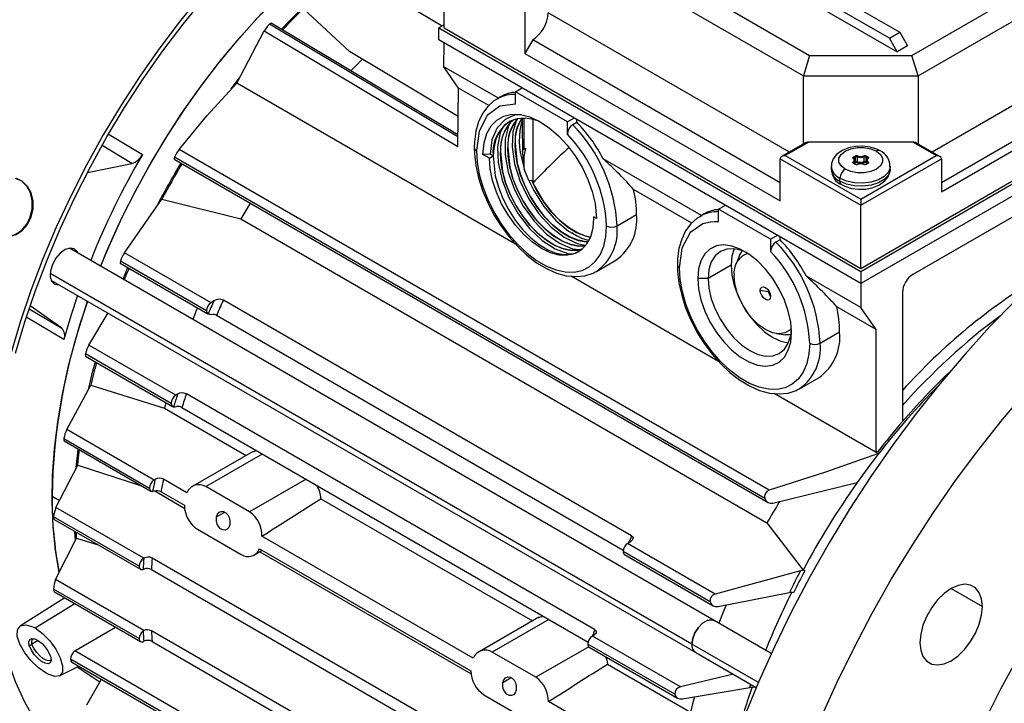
# Model space of a CAD drawing. Header units: inches. Extents: x 0 to 33, y 0 to 25.5.
# Tile 9 of 11: x 22.1 to 27.3, y 18.4 to 22.1. Entities that reach past the tile are written whole.
import ezdxf

# ---------------------------------------------------------------- set-up
doc = ezdxf.new("R2010")
doc.units = ezdxf.units.IN
doc.header["$LTSCALE"] = 3
doc.header["$MEASUREMENT"] = 0

msp = doc.modelspace()

# ---------------------------------------------------------------- linework, layer by layer
for p, q in [((24.8948, 23.1188), (26.7878, 22.026)), ((26.7322, 21.9939), (24.8391, 23.0867)), ((24.9875, 22.9528), (26.7739, 21.9215)), ((24.9875, 22.6636), (26.3054, 21.9027)), ((24.9087, 22.5804), (26.2728, 21.793)), ((26.8527, 21.9027), (28.0036, 22.5671)), ((26.8853, 21.793), (28.0823, 22.484)), ((23.7559, 22.4106), (24.3421, 22.0604)), ((24.3519, 22.05), (24.3519, 22.3875)), ((23.8467, 21.9238), (23.5994, 22.1522)), ((24.7834, 22.1384), (24.7834, 21.9134)), ((26.1974, 21.3864), (24.9087, 22.1304)), ((24.4254, 21.4668), (23.4177, 22.0689)), ((24.4256, 21.4777), (23.4267, 22.0745)), ((24.3519, 22.0661), (24.3241, 22.05)), ((23.2441, 21.7543), (23.3901, 22.0334)), ((23.3901, 22.0334), (24.4246, 21.4154)), ((24.3241, 21.9857), (24.3241, 22.05)), ((24.3241, 22.05), (26.5791, 20.7482)), ((24.3519, 22.05), (26.5791, 20.7643)), ((26.7322, 21.9939), (26.7878, 22.026)), ((26.7878, 22.026), (26.8296, 21.9537)), ((28.0823, 22.034), (26.9607, 21.3864)), ((26.5791, 20.6839), (24.3241, 21.9857)), ((24.3498, 21.8423), (24.3517, 21.9698)), ((24.8252, 21.9857), (24.7834, 21.9134)), ((26.1475, 21.2223), (24.8252, 21.9857)), ((26.5791, 20.7482), (28.667, 21.9536)), ((26.5791, 20.7643), (28.6391, 21.9536)), ((26.7739, 21.9215), (26.7322, 21.9939)), ((26.8296, 21.9537), (26.7739, 21.9215)), ((24.4271, 21.577), (23.8467, 21.9238)), ((24.7834, 21.9134), (26.1475, 21.1259)), ((26.3054, 21.9027), (26.2728, 21.793)), ((26.3054, 21.9027), (26.8527, 21.9027)), ((26.8853, 21.793), (26.8527, 21.9027)), ((23.9146, 21.8832), (23.8524, 21.8201)), ((28.667, 21.8893), (26.5791, 20.6839)), ((28.1659, 21.8893), (27.0106, 21.2223)), ((27.0106, 21.1741), (28.2076, 21.8652)), ((24.6417, 21.6738), (24.3498, 21.8423)), ((24.4294, 21.7269), (24.3498, 21.8423)), ((26.2728, 21.793), (26.8853, 21.793)), ((26.2728, 21.4299), (26.2728, 21.793)), ((26.8853, 21.793), (26.8853, 21.4299)), ((23.2133, 21.7247), (23.2568, 21.7808)), ((24.7331, 20.8947), (23.2441, 21.7543)), ((24.4246, 21.4154), (24.4294, 21.7269)), ((24.5901, 21.6341), (24.4294, 21.7269)), ((24.7333, 21.7077), (24.7695, 21.7285)), ((25.0117, 21.5469), (24.7333, 21.7077)), ((24.7333, 21.642), (24.7333, 21.7077)), ((24.6569, 21.6825), (24.6346, 21.6697)), ((24.6346, 21.6697), (24.6416, 21.6735)), ((28.3607, 21.6), (26.8574, 20.7321)), ((24.7699, 21.5698), (24.7691, 21.558)), ((24.7785, 21.5673), (24.7785, 21.401)), ((24.8272, 21.2189), (24.8272, 21.5613)), ((25.0479, 21.5678), (25.0117, 21.5469)), ((25.0117, 21.4813), (25.0117, 21.5469)), ((25.0618, 21.545), (25.0396, 21.5322)), ((25.0618, 21.545), (25.0618, 21.5598)), ((28.3045, 21.5668), (26.8494, 20.7268)), ((22.5609, 21.4809), (22.7388, 21.3733)), ((24.7317, 21.4334), (24.7314, 21.4333)), ((26.281, 21.4346), (26.1557, 21.3623)), ((26.3007, 21.4393), (26.1754, 21.367)), ((26.8574, 21.4393), (26.3007, 21.4393)), ((26.9827, 21.367), (26.8574, 21.4393)), ((27.0024, 21.3623), (26.8771, 21.4346)), ((22.6823, 21.3253), (22.5234, 21.4216)), ((26.0897, 19.5796), (22.9352, 21.4007)), ((24.5975, 21.3746), (24.5593, 21.3741)), ((24.5941, 21.354), (24.5593, 21.3741)), ((24.6136, 21.3653), (24.5975, 21.3746)), ((24.6532, 21.3881), (24.6529, 21.3879)), ((24.6924, 21.4108), (24.6921, 21.4106)), ((24.7868, 21.4066), (24.7785, 21.3622)), ((22.445, 21.2773), (22.6823, 21.3253)), ((22.9078, 21.3477), (26.0834, 19.5144)), ((26.0666, 19.5361), (22.91, 21.3584)), ((24.5941, 21.354), (24.6136, 21.3653)), ((24.6139, 21.3654), (24.6136, 21.3653)), ((24.7746, 21.3428), (24.772, 21.3551)), ((24.7721, 21.348), (24.7746, 21.3428)), ((24.7727, 21.3273), (24.7803, 21.2945)), ((24.7746, 21.3428), (24.7785, 21.3622)), ((24.7785, 21.3622), (24.7785, 21.3022)), ((25.7274, 21.047), (25.2028, 21.3499)), ((26.1475, 21.3509), (26.5791, 21.1018)), ((26.1475, 21.1259), (26.1475, 21.3509)), ((26.1754, 21.367), (26.5791, 21.134)), ((26.5409, 21.3611), (26.5476, 21.3649)), ((26.5476, 21.3209), (26.5409, 21.3248)), ((26.5428, 21.3289), (26.5428, 21.3251)), ((26.5495, 21.3211), (26.5429, 21.3249)), ((26.5437, 21.3563), (26.5504, 21.3601)), ((26.5437, 21.3497), (26.5437, 21.3563)), ((26.5485, 21.3217), (26.5485, 21.3397)), ((26.5504, 21.3344), (26.5485, 21.3333)), ((26.5531, 21.3296), (26.5485, 21.3269)), ((26.5504, 21.3344), (26.5504, 21.3601)), ((26.5603, 21.3607), (26.5603, 21.3349)), ((26.5791, 21.134), (26.9827, 21.367)), ((26.5791, 21.1018), (27.0106, 21.3509)), ((26.5978, 21.3349), (26.5978, 21.3607)), ((26.6096, 21.3269), (26.605, 21.3296)), ((26.6077, 21.3601), (26.6144, 21.3563)), ((26.6077, 21.3344), (26.6077, 21.3601)), ((26.6096, 21.3333), (26.6077, 21.3344)), ((26.6152, 21.3249), (26.6086, 21.3211)), ((26.6096, 21.3397), (26.6096, 21.3217)), ((26.6105, 21.3649), (26.6172, 21.3611)), ((26.6172, 21.3248), (26.6105, 21.3209)), ((26.6144, 21.3563), (26.6144, 21.3497)), ((26.6153, 21.325), (26.6153, 21.3289)), ((27.0106, 21.3509), (27.0106, 21.1741)), ((24.8054, 21.2337), (24.7803, 21.2945)), ((26.4216, 21.3108), (26.4216, 21.2947)), ((26.7365, 21.2947), (26.7365, 21.3108)), ((24.8054, 21.2337), (24.8185, 21.237)), ((24.8185, 21.237), (24.8257, 21.221)), ((26.4677, 21.2304), (26.4677, 21.2465)), ((25.6758, 21.0073), (25.3646, 21.187)), ((22.6427, 20.8485), (22.8429, 21.1348)), ((22.8429, 21.1348), (23.2658, 21.0297)), ((26.5791, 21.134), (26.5791, 21.1018)), ((25.7426, 21.0558), (25.7204, 21.0429)), ((25.819, 21.0809), (25.8552, 21.1018)), ((26.0974, 20.9202), (25.819, 21.0809)), ((25.819, 21.0152), (25.819, 21.0809)), ((26.5791, 20.7643), (26.5791, 21.1018)), ((23.2658, 21.0297), (26.0778, 19.4064)), ((25.1508, 21.0402), (25.1509, 21.0326)), ((25.167, 21.0313), (25.1508, 21.0402)), ((25.2762, 20.9924), (25.3806, 21.0527)), ((25.7204, 21.0429), (25.7273, 21.0467)), ((26.1336, 20.9411), (26.0974, 20.9202)), ((26.0974, 20.9202), (26.0974, 20.8545)), ((26.1475, 20.9182), (26.1253, 20.9054)), ((26.1475, 20.9182), (26.1475, 20.933)), ((25.7954, 18.8833), (22.3485, 20.8732)), ((23.1056, 20.5813), (22.6427, 20.8485)), ((22.6203, 20.7926), (23.0887, 20.5222)), ((23.0814, 20.5384), (22.6215, 20.8039)), ((25.1661, 20.7491), (25.2705, 20.8093)), ((25.9315, 20.8336), (25.9136, 20.7897)), ((22.6354, 20.7076), (22.6608, 20.7693)), ((25.1604, 20.7459), (25.1661, 20.7491)), ((25.8859, 20.7819), (25.7634, 20.7112)), ((26.5791, 20.7482), (26.5791, 20.6839)), ((25.6766, 18.7574), (22.2456, 20.7381)), ((22.2501, 20.7027), (25.697, 18.7129)), ((25.8188, 20.268), (25.0302, 20.7232)), ((25.7634, 20.7112), (25.7077, 20.7112)), ((26.5791, 20.5553), (26.2885, 20.7231)), ((26.0857, 20.6401), (26.0418, 20.6469)), ((26.0974, 20.6148), (26.0857, 20.6401)), ((26.5791, 20.6839), (26.5791, 20.5553)), ((26.8018, 20.6357), (26.8018, 19.9462)), ((26.8023, 20.6453), (26.8023, 20.1131)), ((23.1211, 20.5909), (23.1056, 20.5813)), ((25.3541, 19.3355), (23.1716, 20.5955)), ((22.1331, 20.5487), (22.3088, 20.4454)), ((22.3088, 20.4454), (22.1388, 20.5654)), ((26.6612, 20.4385), (26.4504, 20.5602)), ((26.6612, 20.4385), (26.5791, 20.5553)), ((22.3195, 20.3858), (22.1212, 20.5026)), ((22.4522, 20.3552), (22.5552, 20.5266)), ((23.1349, 20.5144), (25.3091, 19.2593)), ((26.3619, 20.3657), (26.4663, 20.4259)), ((26.6612, 19.7817), (26.6612, 20.4385)), ((26.1292, 20.4162), (26.1762, 20.4098)), ((22.9172, 20.0868), (22.4522, 20.3552)), ((22.4342, 20.2967), (22.9003, 20.0277)), ((22.893, 20.0439), (22.4343, 20.3087)), ((26.2518, 20.1223), (26.3562, 20.1826)), ((22.3343, 19.9039), (22.463, 20.1408)), ((22.463, 20.1408), (22.8567, 20.0177)), ((26.2461, 20.1192), (26.2518, 20.1223)), ((22.9265, 20.0925), (22.9172, 20.0868)), ((25.1563, 18.8351), (22.9737, 20.0951)), ((26.6612, 19.7817), (26.1159, 20.0965)), ((22.8643, 20.0484), (22.8567, 20.0177)), ((22.8567, 20.0177), (23.2933, 19.7657)), ((22.9504, 20.0219), (25.1215, 18.7686)), ((22.8014, 19.6342), (22.3343, 19.9039)), ((22.3193, 19.8557), (22.7772, 19.5913)), ((22.3205, 19.843), (22.7846, 19.5751)), ((23.3265, 19.7848), (23.0081, 19.601)), ((23.0779, 19.5994), (23.3801, 19.7738)), ((23.3265, 19.7847), (23.3492, 19.7917)), ((26.6612, 19.7817), (26.6716, 19.7881)), ((26.6716, 19.7881), (26.6767, 19.7779)), ((26.6747, 19.7755), (26.6734, 19.7767)), ((26.6741, 19.7763), (26.6734, 19.7767)), ((26.6767, 19.7779), (26.6741, 19.7763)), ((26.6741, 19.7763), (26.6747, 19.7755)), ((26.6767, 19.7779), (26.6747, 19.7755)), ((22.2768, 19.4874), (22.3931, 19.7142)), ((22.3931, 19.7142), (22.7344, 19.604)), ((22.8059, 19.637), (22.8014, 19.6342)), ((22.9765, 19.5663), (22.8515, 19.6385)), ((23.614, 19.6388), (23.3118, 19.4644)), ((23.3118, 19.4644), (23.0779, 19.5994)), ((26.1093, 19.5105), (26.5603, 19.6213)), ((22.2557, 19.5473), (22.2957, 19.5242)), ((22.8046, 19.5758), (22.9661, 19.4826)), ((22.8383, 19.5713), (22.9632, 19.4992)), ((23.6934, 19.5347), (24.8245, 18.8818)), ((22.746, 19.2165), (22.2768, 19.4874)), ((22.7218, 19.1736), (22.2642, 19.4377)), ((22.2669, 19.4242), (22.7292, 19.1573)), ((23.1349, 19.437), (23.1789, 19.4628)), ((23.0332, 19.371), (23.267, 19.236)), ((26.0778, 19.4064), (26.2711, 19.1534)), ((22.2746, 19.1028), (22.3869, 19.3245)), ((22.3812, 19.3138), (22.3784, 19.3598)), ((22.3869, 19.3245), (22.5072, 19.2855)), ((24.5077, 18.6824), (23.3779, 19.3346)), ((23.3649, 19.2674), (24.4944, 18.6153)), ((25.3327, 19.2956), (25.3482, 19.3052)), ((25.8015, 19.025), (25.3327, 19.2956)), ((22.7463, 19.2166), (22.746, 19.2165)), ((24.9736, 17.9577), (22.791, 19.2176)), ((23.3347, 19.2332), (23.3794, 19.259)), ((23.3664, 19.2515), (24.4972, 18.5987)), ((25.7743, 18.9838), (25.3085, 19.2527)), ((25.3158, 19.2365), (25.7902, 18.9627)), ((22.7464, 19.1584), (22.7422, 19.1569)), ((22.7868, 19.1557), (24.9527, 17.9053)), ((26.257, 19.1494), (25.8015, 19.025)), ((26.2711, 19.1534), (26.2795, 19.1486)), ((22.7464, 18.8305), (22.2746, 19.1028)), ((22.3233, 19.0059), (22.0867, 18.8554)), ((22.7218, 18.7878), (22.2642, 19.052)), ((22.2684, 19.0376), (22.7292, 18.7716)), ((25.8167, 18.9584), (26.1975, 19.0334)), ((27.0624, 19.0548), (27.2295, 18.9583)), ((22.1653, 18.844), (22.3772, 18.9748)), ((24.8576, 18.9009), (24.5392, 18.7171)), ((24.8577, 18.9008), (24.8803, 18.9078)), ((22.3774, 18.7217), (22.5949, 18.8491)), ((24.9113, 18.8899), (24.609, 18.7155)), ((26.1006, 18.7072), (25.7954, 18.8833)), ((22.7422, 18.828), (22.7464, 18.8305)), ((24.9693, 17.5693), (22.7868, 18.8292)), ((25.1443, 18.8011), (25.1536, 18.8069)), ((25.6152, 18.5293), (25.1443, 18.8011)), ((22.1339, 18.7508), (22.1491, 18.7551)), ((22.1819, 18.7765), (22.1484, 18.7572)), ((22.1491, 18.7551), (22.1484, 18.7572)), ((22.746, 18.7728), (22.7463, 18.773)), ((22.791, 18.7722), (24.9544, 17.5233)), ((25.1253, 18.7435), (24.8429, 18.5805)), ((25.5847, 18.49), (25.1201, 18.7582)), ((25.1274, 18.742), (25.5994, 18.4695)), ((26.0316, 18.5525), (25.6766, 18.7574)), ((25.5081, 16.9144), (22.3774, 18.7217)), ((24.8429, 18.5805), (24.609, 18.7155)), ((25.697, 18.7129), (26.0203, 18.5262)), ((22.2963, 18.5875), (22.3983, 18.6408)), ((25.4682, 16.8805), (22.3549, 18.6778)), ((22.3612, 18.6622), (25.4772, 16.8634)), ((22.3907, 18.6367), (22.5113, 18.5563)), ((25.2245, 18.6508), (25.6686, 18.3944)), ((25.8986, 18.5965), (25.6152, 18.5293)), ((22.4413, 18.4326), (22.5195, 18.5708)), ((24.666, 18.5531), (24.71, 18.5789)), ((26.0093, 18.5326), (26.0062, 18.5236)), ((24.5643, 18.4871), (24.7982, 18.3521)), ((25.626, 18.4651), (25.9858, 18.5264)), ((25.034, 18.3785), (24.909, 18.4507))]:
    msp.add_line(p, q)
at = {"flags": 128}
for points in [[(22.5152, 20.7753), (22.5606, 20.8842), (22.6296, 21.0352), (22.7047, 21.1842), (22.7857, 21.3308), (22.8721, 21.4741), (22.9636, 21.6137), (23.0599, 21.7489), (23.1604, 21.8792), (23.2649, 22.0039), (23.3727, 22.1226), (23.4835, 22.2348), (23.5969, 22.3399), (23.7122, 22.4375), (23.829, 22.5272), (23.9469, 22.6087), (24.0652, 22.6815), (24.1329, 22.7191)], [(22.5157, 20.7767), (22.5476, 20.8539), (22.6153, 21.0051), (22.6892, 21.1546), (22.769, 21.3017), (22.8544, 21.4458), (22.9449, 21.5861), (23.0403, 21.7223), (23.14, 21.8536), (23.2437, 21.9795), (23.3509, 22.0994), (23.4612, 22.2129), (23.574, 22.3195), (23.689, 22.4186), (23.8055, 22.5099), (23.9232, 22.5931), (24.0415, 22.6676), (24.139, 22.7223)], [(23.0561, 22.2296), (22.9418, 22.0892), (22.8317, 21.9434), (22.726, 21.7927), (22.6253, 21.6375), (22.5298, 21.4786), (22.4399, 21.3164), (22.3559, 21.1515), (22.2782, 20.9847), (22.2069, 20.8163), (22.1425, 20.6472), (22.0851, 20.4779), (22.0349, 20.309)], [(22.0609, 20.3126), (22.1105, 20.4793), (22.1671, 20.6465), (22.2308, 20.8135), (22.3011, 20.9796), (22.3778, 21.1444), (22.4607, 21.3071), (22.5495, 21.4672), (22.6437, 21.6241), (22.7432, 21.7773), (22.8475, 21.9261), (22.9562, 22.07), (23.069, 22.2086)], [(23.4814, 22.0418), (23.5225, 22.0849), (23.6056, 22.168)], [(23.4177, 22.0689), (23.4227, 22.0731), (23.4259, 22.0746), (23.4264, 22.0741)], [(22.9352, 21.4007), (23.0841, 21.579), (23.2441, 21.7543)], [(24.6432, 21.673), (24.6183, 21.6592), (24.5847, 21.6293), (24.5572, 21.5922), (24.536, 21.5482), (24.5215, 21.4978), (24.514, 21.4417), (24.513, 21.4103)], [(24.7333, 21.642), (24.6497, 21.6306), (24.5814, 21.5815), (24.5384, 21.4986), (24.5245, 21.3942)], [(24.5593, 21.3741), (24.5655, 21.4353), (24.5802, 21.4848), (24.603, 21.526), (24.6335, 21.5575), (24.6707, 21.5786), (24.7136, 21.5884), (24.7608, 21.5868), (24.8105, 21.5739), (24.8618, 21.5503), (24.9133, 21.5165), (24.9634, 21.4734), (25.01, 21.423), (25.0526, 21.3663), (25.0898, 21.3049), (25.1207, 21.2405), (25.1439, 21.1755), (25.1594, 21.1113), (25.167, 21.0313)], [(24.7645, 21.5858), (24.7323, 21.5849), (24.6776, 21.561), (24.635, 21.5161), (24.6076, 21.452), (24.5975, 21.3746)], [(24.8643, 21.5487), (24.8302, 21.5609), (24.7849, 21.5678), (24.7428, 21.5645), (24.7052, 21.5511), (24.673, 21.528), (24.6471, 21.4957), (24.6283, 21.4552), (24.617, 21.4076), (24.6136, 21.3653)], [(24.7029, 21.5386), (24.6959, 21.5272), (24.6782, 21.4547), (24.6779, 21.3718), (24.6948, 21.2797), (24.7281, 21.1857), (24.7746, 21.0973), (24.8331, 21.0163), (24.8999, 20.9484), (24.969, 20.8993), (25.038, 20.87), (25.0796, 20.8653)], [(24.7396, 21.5583), (24.7198, 21.4942), (24.7158, 21.4134), (24.7289, 21.3228), (24.7589, 21.2285), (24.8027, 21.1386), (24.8588, 21.0557), (24.9242, 20.9843), (24.9933, 20.9309), (25.0624, 20.8972), (25.1051, 20.8894)], [(24.6667, 21.5199), (24.6513, 21.49), (24.6374, 21.4148), (24.6408, 21.3297), (24.6614, 21.2365), (24.698, 21.1431), (24.7471, 21.0563), (24.8078, 20.9775), (24.8756, 20.9133), (24.9447, 20.8686), (25.0135, 20.8438), (25.0408, 20.8428)], [(24.7314, 21.4333), (24.7425, 21.3276), (24.7593, 21.2666), (24.7831, 21.2057), (24.8133, 21.1466), (24.849, 21.0911), (24.889, 21.0406), (24.9322, 20.9965), (24.9774, 20.9602), (25.0233, 20.9325), (25.0685, 20.9144), (25.1116, 20.9062), (25.1162, 20.9065)], [(25.1164, 20.9067), (25.1112, 20.9065), (25.068, 20.9148), (25.0228, 20.9331), (24.9769, 20.9608), (24.9317, 20.9973), (24.8886, 21.0414), (24.8487, 21.0921), (24.8131, 21.1477), (24.783, 21.2068), (24.7592, 21.2677), (24.7426, 21.3287), (24.7334, 21.3881), (24.7317, 21.4334)], [(24.513, 21.4103), (24.514, 21.3775), (24.5215, 21.3136), (24.5361, 21.2479), (24.5572, 21.1816), (24.5847, 21.1158), (24.6178, 21.0518), (24.656, 20.9906), (24.6987, 20.9334), (24.7451, 20.8812), (24.7944, 20.8349), (24.8458, 20.7954), (24.8987, 20.7636), (24.9521, 20.74), (25.005, 20.7256), (25.0564, 20.7208), (25.1048, 20.7258), (25.1488, 20.7402), (25.1591, 20.7463)], [(24.5245, 21.3942), (24.5284, 21.3321), (24.54, 21.2668), (24.559, 21.2), (24.585, 21.1329), (24.6174, 21.0673), (24.6556, 21.0044), (24.6985, 20.9458), (24.7454, 20.8926), (24.7951, 20.8462), (24.8465, 20.8076), (24.8985, 20.7776), (24.95, 20.7568), (24.9997, 20.7459), (25.0465, 20.7449), (25.0895, 20.7539), (25.1276, 20.7727), (25.16, 20.801), (25.1861, 20.838), (25.2051, 20.8829), (25.2166, 20.9348), (25.2205, 20.9924)], [(24.6529, 21.3879), (24.664, 21.2823), (24.6808, 21.2212), (24.7046, 21.1603), (24.7348, 21.1013), (24.7705, 21.0457), (24.8105, 20.9952), (24.8537, 20.9511), (24.8989, 20.9148), (24.9448, 20.8872), (24.9899, 20.8691), (25.0331, 20.8609), (25.073, 20.863), (25.0922, 20.8695)], [(25.0923, 20.8696), (25.0727, 20.863), (25.0327, 20.8612), (24.9895, 20.8695), (24.9443, 20.8878), (24.8984, 20.9155), (24.8532, 20.952), (24.8101, 20.9961), (24.7702, 21.0468), (24.7346, 21.1024), (24.7045, 21.1615), (24.6807, 21.2224), (24.6641, 21.2834), (24.6549, 21.3428), (24.6532, 21.3881)], [(24.6921, 21.4106), (24.7032, 21.3049), (24.72, 21.2439), (24.7439, 21.183), (24.7741, 21.124), (24.8097, 21.0684), (24.8497, 21.0179), (24.8929, 20.9738), (24.9381, 20.9375), (24.984, 20.9099), (25.0292, 20.8918), (25.0724, 20.8836), (25.1023, 20.8851)], [(25.1024, 20.8852), (25.072, 20.8838), (25.0288, 20.8921), (24.9836, 20.9104), (24.9377, 20.9381), (24.8925, 20.9746), (24.8493, 21.0188), (24.8094, 21.0694), (24.7738, 21.125), (24.7437, 21.1841), (24.72, 21.245), (24.7033, 21.3061), (24.6941, 21.3655), (24.6924, 21.4108)], [(26.6823, 21.3931), (26.6646, 21.4019), (26.6289, 21.4131), (26.5903, 21.4181), (26.5511, 21.4167), (26.5133, 21.409), (26.4789, 21.3948), (26.4499, 21.3737), (26.4323, 21.3509), (26.423, 21.3257), (26.4229, 21.3099)], [(26.4955, 21.2947), (26.4738, 21.312), (26.4624, 21.3323), (26.4624, 21.3536), (26.4738, 21.3739), (26.4955, 21.3911), (26.5254, 21.4037), (26.5606, 21.4103), (26.5975, 21.4103), (26.6327, 21.4037), (26.6626, 21.3911)], [(26.6626, 21.3911), (26.6843, 21.3739), (26.6957, 21.3536), (26.6957, 21.3323), (26.6843, 21.312), (26.6626, 21.2947), (26.6327, 21.2822), (26.5975, 21.2756), (26.5606, 21.2756), (26.5254, 21.2822), (26.4955, 21.2947)], [(25.1509, 21.0326), (25.1467, 20.9792), (25.1341, 20.9323), (25.1136, 20.8934), (25.0858, 20.8636), (25.0515, 20.8437), (25.0117, 20.8346), (24.9677, 20.8363), (24.9209, 20.8488), (24.8725, 20.8718), (24.8242, 20.9046), (24.7773, 20.9462), (24.7333, 20.9953), (24.6936, 21.0504), (24.6593, 21.1098), (24.6314, 21.1718), (24.6109, 21.2344), (24.5984, 21.2958), (24.5941, 21.354)], [(24.6139, 21.3654), (24.625, 21.2598), (24.6418, 21.1987), (24.6656, 21.1378), (24.6959, 21.0788), (24.7315, 21.0232), (24.7715, 20.9727), (24.8147, 20.9286), (24.8599, 20.8923), (24.9058, 20.8647), (24.951, 20.8466), (24.9942, 20.8384), (25.0341, 20.8405), (25.0696, 20.8526), (25.074, 20.8559)], [(26.5395, 21.3525), (26.5385, 21.3535), (26.5378, 21.3546), (26.5375, 21.3558), (26.5375, 21.3569), (26.5379, 21.3581), (26.5386, 21.3592), (26.5396, 21.3602), (26.5409, 21.3611)], [(26.5409, 21.3248), (26.5396, 21.3257), (26.5386, 21.3267), (26.5379, 21.3278), (26.5375, 21.3289), (26.5375, 21.3301), (26.5378, 21.3313), (26.5385, 21.3324), (26.5395, 21.3334)], [(26.5421, 21.3522), (26.5415, 21.3529), (26.5414, 21.353)], [(26.6172, 21.3611), (26.6185, 21.3602), (26.6195, 21.3592), (26.6202, 21.3581), (26.6206, 21.3569), (26.6206, 21.3558), (26.6203, 21.3546), (26.6196, 21.3535), (26.6186, 21.3525)], [(26.6186, 21.3334), (26.6196, 21.3324), (26.6203, 21.3313), (26.6206, 21.3301), (26.6206, 21.3289), (26.6202, 21.3278), (26.6195, 21.3267), (26.6185, 21.3257), (26.6172, 21.3248)], [(26.7365, 21.3115), (26.7361, 21.3043), (26.7266, 21.279), (26.7051, 21.2563), (26.6734, 21.238), (26.6341, 21.2256), (26.5903, 21.2201), (26.5456, 21.2219), (26.5036, 21.231), (26.4677, 21.2465)], [(26.7365, 21.2947), (26.7361, 21.2882), (26.7266, 21.2629), (26.7051, 21.2402), (26.6734, 21.2219), (26.6341, 21.2095), (26.5903, 21.204), (26.5456, 21.2059), (26.5036, 21.2149), (26.4677, 21.2304)], [(26.4759, 21.2124), (26.4935, 21.2036), (26.5292, 21.1924), (26.5678, 21.1874), (26.607, 21.1888), (26.6448, 21.1965), (26.6792, 21.2107), (26.7082, 21.2318), (26.7258, 21.2546), (26.7351, 21.2797), (26.7352, 21.2956)], [(21.9871, 20.9393), (22.023, 20.9365), (22.059, 20.9463), (22.0921, 20.968), (22.1197, 20.9997), (22.1395, 21.039), (22.1499, 21.0826), (22.1501, 21.1269), (22.1401, 21.1685), (22.1207, 21.2039), (22.0934, 21.2303), (22.0604, 21.2454)], [(21.9973, 20.937), (22.0276, 20.9355), (22.0636, 20.9454), (22.0967, 20.9671), (22.1243, 20.9988), (22.1441, 21.0381), (22.1545, 21.0816), (22.1548, 21.126), (22.1447, 21.1676), (22.1253, 21.203), (22.098, 21.2293), (22.0651, 21.2445)], [(24.8054, 21.2337), (24.8315, 21.1801), (24.8849, 21.0956), (24.9487, 21.0212), (25.0175, 20.9634), (25.0866, 20.9255), (25.1226, 20.9164)], [(24.8257, 21.221), (24.8859, 21.1169), (24.9257, 21.0661), (24.9687, 21.0216), (25.0139, 20.9848), (25.0598, 20.9566), (25.105, 20.9379), (25.133, 20.9322)], [(25.1331, 20.9325), (25.1073, 20.9374), (25.0621, 20.9557), (25.0162, 20.9835), (24.971, 21.02), (24.9278, 21.0641), (24.8879, 21.1147), (24.8523, 21.1704), (24.826, 21.2211)], [(23.3146, 21.1128), (23.3016, 21.0912), (23.2658, 21.0297)], [(25.7289, 21.0463), (25.704, 21.0324), (25.6704, 21.0025), (25.6429, 20.9654), (25.6218, 20.9214), (25.6072, 20.871), (25.5997, 20.815), (25.5987, 20.7835)], [(25.6103, 20.7674), (25.6242, 20.8718), (25.6244, 20.8726), (25.6263, 20.8787), (25.6671, 20.9547), (25.6676, 20.9553), (25.6714, 20.9596), (25.7354, 21.0038), (25.7754, 21.014), (25.7775, 21.0143), (25.7967, 21.0157), (25.819, 21.0152)], [(25.0635, 20.9374), (25.0442, 20.9472), (25.0337, 20.9546)], [(22.3936, 20.8471), (22.3901, 20.8544), (22.3741, 20.8697), (22.3518, 20.8736), (22.3259, 20.8655), (22.2995, 20.8465), (22.2758, 20.8189), (22.2577, 20.786)], [(26.2088, 20.4219), (26.2045, 20.4775), (26.1919, 20.5362), (26.1713, 20.5959), (26.1434, 20.6546), (26.1092, 20.7103), (26.0699, 20.7611), (26.0268, 20.8052), (25.9814, 20.8413), (25.9351, 20.868), (25.8897, 20.8844), (25.8466, 20.89), (25.8073, 20.8846), (25.7731, 20.8684), (25.7452, 20.8418), (25.7246, 20.8059), (25.712, 20.7619), (25.7077, 20.7112)], [(25.9726, 20.8471), (25.9426, 20.8599), (25.9009, 20.8694), (25.8624, 20.8679), (25.8286, 20.8554), (25.8009, 20.8324), (25.7803, 20.7998), (25.7677, 20.7589), (25.7634, 20.7112)], [(25.9023, 20.8693), (25.8901, 20.8296), (25.8859, 20.7819)], [(25.9315, 20.8336), (25.9354, 20.8423), (25.9454, 20.8589)], [(22.6215, 20.8039), (22.6198, 20.7968), (22.6199, 20.7931), (22.6205, 20.793)], [(22.2577, 20.786), (22.2473, 20.7517), (22.2459, 20.7203), (22.2537, 20.6954), (22.2697, 20.6801), (22.292, 20.6763), (22.2952, 20.6767)], [(25.5987, 20.7835), (25.5998, 20.7507), (25.6073, 20.6868), (25.6218, 20.6211), (25.643, 20.5548), (25.6704, 20.489), (25.7035, 20.425), (25.7418, 20.3639), (25.7844, 20.3067), (25.8308, 20.2544), (25.8801, 20.2081), (25.9316, 20.1687), (25.9844, 20.1368), (26.0378, 20.1133), (26.0908, 20.0988), (26.1422, 20.094), (26.1906, 20.099), (26.2346, 20.1134), (26.2448, 20.1196)], [(26.3062, 20.3657), (26.3023, 20.308), (26.2908, 20.2561), (26.2718, 20.2112), (26.2458, 20.1742), (26.2133, 20.146), (26.1752, 20.1271), (26.1322, 20.1181), (26.0854, 20.1191), (26.0357, 20.1301), (25.9842, 20.1508), (25.9322, 20.1808), (25.8808, 20.2195), (25.8311, 20.2659), (25.7843, 20.319), (25.7413, 20.3776), (25.7032, 20.4405), (25.6707, 20.5062), (25.6447, 20.5732), (25.6257, 20.6401), (25.6141, 20.7053), (25.6103, 20.7674)], [(25.8859, 20.7819), (25.8901, 20.7293), (25.9028, 20.6737), (25.9234, 20.6173), (25.9511, 20.5624), (25.9848, 20.5109), (26.0233, 20.4649), (26.0651, 20.4262), (26.1086, 20.3961), (26.152, 20.376), (26.1924, 20.3667)], [(25.7077, 20.7112), (25.712, 20.6556), (25.7246, 20.5969), (25.7452, 20.5372), (25.7731, 20.4785), (25.8073, 20.4228), (25.8466, 20.372), (25.8897, 20.3278), (25.9351, 20.2918), (25.9814, 20.2651), (26.0268, 20.2487), (26.0699, 20.2431), (26.1092, 20.2485), (26.1434, 20.2647), (26.1713, 20.2913), (26.1919, 20.3272), (26.2045, 20.3712), (26.2088, 20.4219)], [(25.7634, 20.7112), (25.7677, 20.6585), (25.7803, 20.603), (25.8009, 20.5466), (25.8286, 20.4917), (25.8624, 20.4402), (25.9009, 20.3942), (25.9426, 20.3555), (25.9861, 20.3254), (26.0295, 20.3053), (26.0713, 20.2958), (26.1098, 20.2974), (26.1436, 20.3099), (26.1713, 20.3328), (26.1918, 20.3654), (26.2045, 20.4063), (26.2084, 20.4387)], [(26.2086, 20.4436), (26.2002, 20.4352), (26.1737, 20.4199), (26.1421, 20.4152), (26.1068, 20.4213), (26.0696, 20.4379), (26.0324, 20.4642), (25.9971, 20.4989), (25.9655, 20.5401), (25.939, 20.586), (25.9191, 20.634), (25.9068, 20.6819), (25.9026, 20.7273)], [(26.0418, 20.6469), (26.0439, 20.658), (26.0499, 20.6649), (26.0589, 20.6667), (26.0696, 20.663), (26.0803, 20.6544), (26.0893, 20.6422), (26.0953, 20.6283), (26.0974, 20.6148)], [(26.0974, 20.6148), (26.0953, 20.6037), (26.0893, 20.5967), (26.0803, 20.595), (26.0696, 20.5987), (26.0589, 20.6073), (26.0499, 20.6195), (26.0439, 20.6334), (26.0418, 20.6469)], [(22.294, 19.1418), (22.2744, 19.2582), (22.2613, 19.3865), (22.2558, 19.52), (22.2582, 19.6581), (22.2682, 19.8001), (22.286, 19.9456), (22.3114, 20.0938), (22.3442, 20.2441), (22.3845, 20.3959), (22.432, 20.5486), (22.4459, 20.5897)], [(22.3924, 20.6206), (22.3562, 20.5106), (22.3195, 20.3858)], [(27.408, 20.5958), (27.2699, 20.4538), (27.135, 20.3052), (27.0035, 20.1503), (26.8758, 19.9897), (26.7522, 19.8238), (26.6333, 19.6531), (26.5192, 19.478), (26.4103, 19.299), (26.3069, 19.1167), (26.2093, 18.9315), (26.1177, 18.7441), (26.0325, 18.5548), (25.9539, 18.3643), (25.8821, 18.1732), (25.8173, 17.9818), (25.7597, 17.7909), (25.7094, 17.6008), (25.6666, 17.4123), (25.6314, 17.2257), (25.6039, 17.0416), (25.5843, 16.8606), (25.5724, 16.6832), (25.5685, 16.5098)], [(23.033, 20.5544), (23.0285, 20.5433), (23.008, 20.4923)], [(26.205, 20.4092), (26.2033, 20.4091), (26.1762, 20.4098)], [(22.4343, 20.3087), (22.4332, 20.3014), (22.4337, 20.2974), (22.4344, 20.2971)], [(22.4524, 20.1257), (22.4743, 20.2168), (22.4873, 20.2661)], [(25.9026, 16.317), (25.9065, 16.4904), (25.9183, 16.6678), (25.938, 16.8488), (25.9655, 17.0328), (26.0006, 17.2194), (26.0434, 17.408), (26.0937, 17.598), (26.1513, 17.789), (26.2162, 17.9803), (26.288, 18.1715), (26.3666, 18.362), (26.4518, 18.5512), (26.5433, 18.7387), (26.6409, 18.9238), (26.7443, 19.1061), (26.8532, 19.2851), (26.9673, 19.4602), (27.0863, 19.631), (27.2098, 19.7969), (27.3375, 19.9575), (27.469, 20.1123)], [(22.3193, 19.8557), (22.3189, 19.8482), (22.3197, 19.8439), (22.3207, 19.8434)], [(22.3853, 19.7024), (22.3913, 19.7642), (22.3954, 19.7997)], [(22.3931, 19.7142), (22.3972, 19.7555), (22.4018, 19.796)], [(26.6734, 19.7767), (26.3847, 19.675), (26.0897, 19.5796)], [(22.7772, 19.5913), (22.7775, 19.5871), (22.7784, 19.5833), (22.7798, 19.58), (22.7817, 19.5774), (22.7842, 19.5753), (22.787, 19.574), (22.7902, 19.5734), (22.7936, 19.5736)], [(22.8029, 19.5755), (22.796, 19.574), (22.7936, 19.5736)], [(22.2642, 19.4377), (22.2645, 19.4301), (22.2658, 19.4254), (22.2671, 19.4246)], [(23.2059, 19.396), (23.2007, 19.3816), (23.192, 19.3713), (23.1808, 19.3665), (23.1686, 19.3675), (23.1568, 19.3739), (23.1466, 19.3848), (23.1389, 19.399), (23.1345, 19.4153), (23.1342, 19.432), (23.1349, 19.437)], [(23.1349, 19.437), (23.1401, 19.4515), (23.149, 19.462), (23.1605, 19.467), (23.1729, 19.466), (23.1847, 19.4597), (23.1947, 19.4488), (23.2022, 19.4347), (23.2064, 19.4183), (23.2067, 19.4014), (23.2059, 19.396)], [(23.0838, 17.8247), (23.069, 17.825), (22.9562, 17.8333), (22.8475, 17.8518), (22.7432, 17.8802), (22.6437, 17.9185), (22.5495, 17.9665), (22.4607, 18.0242), (22.3778, 18.0912), (22.3011, 18.1673), (22.2308, 18.2523), (22.1671, 18.3458), (22.1105, 18.4475), (22.0609, 18.5571), (22.0187, 18.674), (21.9839, 18.798), (21.9567, 18.9285), (21.9372, 19.0651), (21.9255, 19.2072), (21.9216, 19.3544)], [(22.3869, 19.3245), (22.3858, 19.3431), (22.385, 19.356)], [(25.3541, 19.3355), (25.3592, 19.3312), (25.3616, 19.3261), (25.3614, 19.3204), (25.3579, 19.3137), (25.3502, 19.3065), (25.3482, 19.3052)], [(22.7218, 19.1736), (22.7222, 19.1688), (22.7233, 19.1646), (22.7251, 19.1611), (22.7276, 19.1584), (22.7306, 19.1566), (22.7342, 19.1557), (22.7381, 19.1558), (22.7422, 19.1569)], [(27.2295, 18.9583), (27.2253, 18.9988), (27.2129, 19.0325), (27.193, 19.0576), (27.1666, 19.0728), (27.1349, 19.0775), (27.0996, 19.0714), (27.0624, 19.0548), (27.0253, 19.0285), (26.99, 18.9939), (26.9583, 18.9526), (26.9318, 18.9068), (26.9119, 18.8587), (26.8996, 18.8108), (26.8954, 18.7655)], [(22.2642, 19.052), (22.2651, 19.0441), (22.267, 19.0391), (22.2686, 19.0379)], [(25.8599, 18.967), (25.8404, 18.92), (25.8199, 18.869)], [(26.8954, 18.7655), (26.8996, 18.725), (26.9119, 18.6914), (26.9318, 18.6663), (26.9583, 18.651), (26.99, 18.6463), (27.0253, 18.6524), (27.0624, 18.669), (27.0996, 18.6953), (27.1349, 18.73), (27.1666, 18.7712), (27.193, 18.817), (27.2129, 18.8651), (27.2253, 18.913), (27.2295, 18.9583)], [(22.2237, 18.6024), (22.1836, 18.6306), (22.1445, 18.6677), (22.1098, 18.7109), (22.0835, 18.7567), (22.0698, 18.8001), (22.0713, 18.8349), (22.0879, 18.8561), (22.1163, 18.8614), (22.1526, 18.8507), (22.1653, 18.844)], [(25.6766, 18.7574), (25.6807, 18.7873), (25.6926, 18.8185), (25.7111, 18.8472), (25.7337, 18.87), (25.7579, 18.8841), (25.7807, 18.8878), (25.7954, 18.8833)], [(25.7954, 18.8833), (25.7807, 18.8878), (25.7579, 18.8841), (25.7337, 18.87), (25.7111, 18.8472), (25.6926, 18.8185), (25.6807, 18.7873), (25.6766, 18.7574)], [(22.1653, 18.844), (22.2054, 18.8147), (22.2434, 18.7753), (22.2758, 18.73), (22.2995, 18.6837), (22.3121, 18.6413), (22.3116, 18.6079), (22.2972, 18.588), (22.2703, 18.5844), (22.2348, 18.5965), (22.2237, 18.6024)], [(25.1563, 18.8351), (25.1619, 18.8305), (25.1645, 18.825), (25.1642, 18.8189), (25.1604, 18.8125), (25.1536, 18.8069)], [(22.1339, 18.7508), (22.1318, 18.7693), (22.1368, 18.7823), (22.1485, 18.7878), (22.1645, 18.7854), (22.1837, 18.7756), (22.2026, 18.7603), (22.2209, 18.7402), (22.2357, 18.7182), (22.2462, 18.6959), (22.2474, 18.6923), (22.2484, 18.6888)], [(22.2484, 18.6888), (22.2506, 18.6703), (22.246, 18.6578), (22.2346, 18.6527), (22.2188, 18.6556), (22.1997, 18.6657), (22.1808, 18.6807), (22.1622, 18.7003), (22.147, 18.7219), (22.1361, 18.7442), (22.1339, 18.7508)], [(22.1484, 18.7572), (22.1468, 18.773), (22.1518, 18.7835), (22.1596, 18.7862)], [(22.2501, 18.6748), (22.2488, 18.6719), (22.2384, 18.6686), (22.2239, 18.6722), (22.207, 18.6818), (22.1899, 18.6956), (22.1736, 18.713), (22.1598, 18.7321), (22.1503, 18.7515), (22.1491, 18.7551)], [(25.2153, 18.6912), (25.2214, 18.6725), (25.2245, 18.6508)], [(22.3549, 18.6778), (22.3561, 18.6692), (22.3595, 18.6634), (22.3615, 18.6626)], [(27.4069, 18.663), (27.326, 18.5165), (27.2509, 18.3674), (27.1819, 18.2164), (27.1194, 18.0642), (27.0635, 17.9114), (27.0147, 17.7586), (26.973, 17.6066), (26.9386, 17.4559), (26.9117, 17.3072), (26.8924, 17.1612), (26.8808, 17.0184), (26.8769, 16.8795)], [(24.666, 18.5531), (24.6712, 18.5676), (24.6802, 18.5781), (24.6917, 18.5831), (24.7041, 18.5821), (24.7158, 18.5758), (24.7258, 18.5649), (24.7333, 18.5508), (24.7375, 18.5344), (24.7378, 18.5174), (24.737, 18.5121)], [(24.737, 18.5121), (24.7319, 18.4977), (24.7231, 18.4874), (24.7119, 18.4826), (24.6997, 18.4836), (24.6879, 18.49), (24.6777, 18.5009), (24.67, 18.5151), (24.6657, 18.5314), (24.6653, 18.5481), (24.666, 18.5531)], [(25.9858, 18.5264), (25.9901, 18.5388), (25.9915, 18.5429)], [(25.6896, 18.476), (25.68, 18.4396), (25.6686, 18.3944)]]:
    msp.add_lwpolyline(points, dxfattribs=at)
for centre, radius, start, end in [((26.1956, 19.4945), 3.7153, 134.3295, 136.7932), ((24.7274, 22.1386), 0.1815, 302.6055, 357.3945), ((23.5265, 21.956), 0.1568, 133.9597, 150.4081), ((24.7301, 21.4984), 0.1962, 89.0624, 116.8326), ((24.7498, 21.5195), 0.1876, 95.0413, 119.6827), ((24.8068, 21.3854), 0.194, 123.1456, 185.9184), ((24.8574, 21.4038), 0.2052, 131.853, 184.4314), ((24.8625, 21.4027), 0.2098, 138.5637, 183.9958), ((24.8984, 21.4262), 0.2066, 139.6341, 184.2965), ((24.9146, 21.4208), 0.2227, 139.9889, 182.6193), ((24.9342, 21.4506), 0.2033, 145.2729, 184.8495), ((24.9552, 21.4447), 0.2241, 147.0933, 182.9216), ((25.1487, 21.4485), 0.395, 163.9062, 197.8667), ((33.6145, 21.5795), 8.8454, 180.1391, 181.63372), ((25.0729, 21.4808), 0.0612, 123.0331, 179.618), ((24.4478, 20.951), 0.8294, 2.8642, 44.4835), ((24.4227, 20.935), 0.8836, 28.005, 43.6638), ((24.4558, 20.9548), 0.7657, 2.8182, 43.4392), ((26.4908, 19.1884), 4.3418, 149.7871, 158.1043), ((22.6507, 21.4196), 0.0995, 288.5273, 332.257), ((23.0912, 21.2791), 0.1978, 142.0507, 156.3532), ((24.5318, 21.4116), 0.0189, 184.0436, 247.2622), ((27.3511, 18.8439), 3.4675, 132.2353, 136.7098), ((26.674, 21.3761), 0.0189, 64.0406, 127.2537), ((26.6465, 21.3119), 0.0887, 359.8179, 66.2319), ((26.74, 19.0477), 4.4279, 149.0206, 152.252), ((26.7452, 19.0448), 4.4267, 149.0204, 151.8271), ((22.9248, 21.35), 0.017, 150.5868, 187.2618), ((24.8774, 21.3583), 0.1089, 183.864, 194.7103), ((26.5406, 21.3503), 0.00245, 53.2354, 116.683), ((26.5327, 21.3429), 0.0117, 305.3245, 54.6755), ((26.5375, 21.3285), 0.00523, 4.0302, 68.0316), ((26.5377, 21.356), 0.00605, 2.6055, 57.3945), ((26.5421, 21.3231), 0.00198, 65.686, 125.6182), ((26.5453, 21.3527), 0.00395, 114.3645, 174.6724), ((26.5448, 21.3262), 0.00335, 126.6498, 177.6954), ((26.5436, 21.3272), 0.00236, 201.2135, 252.2481), ((26.5406, 21.3506), 0.00217, 356.9311, 47.4496), ((26.5351, 21.3397), 0.0132, 305.3245, 54.6755), ((26.556, 21.3485), 0.0185, 69.2744, 117.0775), ((26.5443, 21.3598), 0.00605, 2.6055, 57.3945), ((26.5487, 21.3193), 0.00198, 66.03, 125.5881), ((26.556, 21.3374), 0.0185, 242.9225, 290.7256), ((26.556, 21.3337), 0.0141, 242.9755, 291.3661), ((26.556, 21.3491), 0.0123, 69.2744, 117.0775), ((26.556, 21.3234), 0.0123, 69.2744, 117.0775), ((26.5564, 21.3347), 0.00605, 182.6055, 237.3945), ((26.5559, 21.3241), 0.00612, 69.0974, 117.2545), ((26.5529, 21.3351), 0.0074, 314.602, 358.6675), ((26.5791, 21.3866), 0.0605, 249.7652, 290.2348), ((26.5677, 21.3605), 0.0074, 134.602, 178.6675), ((26.5791, 21.4115), 0.0541, 249.7652, 290.2348), ((26.5791, 21.3857), 0.0541, 249.7652, 290.2348), ((26.5614, 21.3191), 0.00144, 41.0813, 103.9555), ((26.5791, 21.4106), 0.0478, 249.7652, 290.2348), ((26.5791, 21.2753), 0.0478, 69.7652, 110.2348), ((26.6021, 21.3485), 0.0185, 62.9225, 110.7256), ((26.5904, 21.3605), 0.0074, 1.3325, 45.398), ((26.6021, 21.3374), 0.0185, 249.2744, 297.0775), ((26.5967, 21.3191), 0.00145, 76.787, 138.819), ((26.6021, 21.3341), 0.0145, 249.2342, 296.4242), ((26.6021, 21.3491), 0.0123, 62.9225, 110.7256), ((26.6021, 21.3234), 0.0123, 62.9225, 110.7256), ((26.6052, 21.3351), 0.0074, 181.3325, 225.398), ((26.6022, 21.3241), 0.00612, 62.7565, 110.8916), ((26.6017, 21.3347), 0.00605, 302.6055, 357.3945), ((26.6138, 21.3598), 0.00605, 122.6055, 177.3945), ((26.6094, 21.3193), 0.00198, 54.4033, 114.0682), ((26.623, 21.3397), 0.0132, 125.3245, 234.6755), ((26.6254, 21.3429), 0.0117, 125.3245, 234.6755), ((26.6204, 21.356), 0.00605, 122.6055, 177.3945), ((26.6128, 21.3527), 0.00387, 5.0408, 66.4468), ((26.6144, 21.3272), 0.00243, 288.657, 338.8267), ((26.616, 21.3231), 0.00198, 54.3818, 114.314), ((26.6175, 21.3506), 0.00216, 131.2593, 183.1272), ((26.6206, 21.3285), 0.00523, 111.9684, 175.9698), ((26.6133, 21.3262), 0.00336, 2.9198, 53.3134), ((26.6154, 21.3534), 0.0013, 298.8028, 346.5799), ((26.6175, 21.3503), 0.00246, 63.4084, 125.543), ((26.4993, 21.3179), 0.0781, 185.7559, 246.1442), ((26.4991, 21.3016), 0.0778, 185.1155, 246.2047), ((26.5116, 21.2936), 0.0887, 179.8179, 246.2319), ((26.5281, 21.2437), 0.0605, 122.6055, 177.3945), ((25.4264, 21.5139), 0.668, 204.4938, 205.9969), ((26.4874, 21.2285), 0.0198, 174.3803, 234.294), ((24.7694, 21.0482), 0.6112, 0.4207, 13.123), ((25.8158, 20.8717), 0.1962, 89.0624, 116.8326), ((25.8355, 20.8928), 0.1876, 95.0413, 119.6827), ((25.1192, 21.0244), 0.2629, 305.1318, 6.1804), ((25.0148, 20.9641), 0.2629, 305.1318, 6.1804), ((25.2484, 21.0462), 0.0605, 242.6097, 297.3903), ((26.1586, 20.8541), 0.0612, 123.0331, 179.618), ((25.5335, 20.3242), 0.8294, 2.8642, 44.4835), ((25.5084, 20.3082), 0.8836, 28.005, 43.6638), ((22.8026, 20.745), 0.1905, 147.0618, 161.9638), ((25.5517, 20.3324), 0.7553, 2.5249, 43.7324), ((26.0054, 20.7446), 0.1042, 106.1806, 189.5562), ((26.5417, 19.1392), 4.2023, 157.2291, 158.1384), ((25.6176, 20.7848), 0.0189, 184.0436, 247.2622), ((26.9226, 20.6302), 0.121, 122.6055, 177.3945), ((29.2218, 17.9312), 3.258, 121.1558, 137.9556), ((25.5228, 19.4896), 3.2677, 160.3658, 178.988), ((27.5512, 18.5673), 4.8704, 155.4497, 156.3438), ((23.1504, 20.5478), 0.0521, 66.0912, 124.2229), ((27.5527, 18.5678), 4.8276, 155.164, 156.2195), ((23.0983, 20.5364), 0.017, 173.3302, 241.009), ((23.1361, 20.5359), 0.0548, 123.85, 177.3048), ((25.8552, 20.4214), 0.6112, 0.4207, 13.123), ((23.1072, 20.5822), 0.063, 254.188, 274.9337), ((23.1141, 20.4733), 0.0461, 63.0806, 91.786), ((29.4, 17.7259), 3.4738, 126.6685, 138.4142), ((22.2654, 20.4068), 0.0581, 338.7946, 41.6342), ((26.2049, 20.3976), 0.2629, 305.1318, 6.1804), ((22.6016, 20.2709), 0.1716, 150.5673, 167.2746), ((26.1005, 20.3373), 0.2629, 305.1318, 6.1804), ((26.3341, 20.4194), 0.0605, 242.6097, 297.3903), ((25.9632, 19.3269), 3.5935, 164.9092, 166.9088), ((29.6395, 17.4936), 3.7507, 133.6012, 139.1632), ((29.797, 17.3523), 3.9522, 135.1953, 142.1391), ((22.9477, 20.0413), 0.0548, 123.85, 177.3048), ((27.1096, 18.7328), 4.3986, 161.9928, 162.9012), ((22.9524, 20.0519), 0.0482, 63.711, 122.5056), ((27.1191, 18.7316), 4.3639, 161.7932, 162.8017), ((22.9084, 20.0414), 0.0156, 170.7724, 259.25), ((22.9094, 20.0953), 0.0693, 266.7091, 279.369), ((22.9276, 19.9763), 0.051, 63.4336, 97.7058), ((22.4686, 19.8355), 0.1507, 153.01, 172.2968), ((29.8916, 17.2701), 4.0876, 139.1045, 141.9751), ((30.0378, 17.1588), 4.2611, 142.1148, 144.6964), ((22.8319, 19.5887), 0.0548, 123.85, 177.3048), ((26.4955, 18.8882), 3.7648, 168.5277, 169.5102), ((22.8301, 19.5966), 0.0471, 62.955, 120.8549), ((26.5088, 18.8874), 3.7337, 168.3952, 169.4455), ((23.0416, 19.5389), 0.0706, 59.0103, 157.1019), ((23.5502, 19.5284), 0.1433, 2.5315, 32.8703), ((30.1601, 17.0734), 4.4103, 144.7094, 151.86), ((24.277, 19.5335), 2.0214, 179.6109, 191.0998), ((22.815, 19.5254), 0.0515, 63.0439, 103.5624), ((26.1005, 19.546), 0.0353, 107.6783, 196.2261), ((26.1014, 19.5457), 0.0361, 195.3216, 282.6974), ((22.3958, 19.4309), 0.1317, 154.6155, 177.0258), ((23.1205, 19.5018), 0.1573, 180.9509, 236.2696), ((29.7468, 17.312), 4.2247, 148.491, 150.2805), ((23.2239, 19.3379), 0.154, 358.7833, 55.2181), ((29.7475, 17.3022), 4.8411, 155.1648, 155.6476), ((23.3031, 19.2919), 0.0665, 237.1682, 338.3879), ((25.3632, 19.2502), 0.0548, 123.85, 177.3048), ((22.7765, 19.171), 0.0548, 123.85, 177.3048), ((25.813, 18.9779), 3.0759, 175.5494, 176.6646), ((22.7696, 19.1764), 0.0465, 62.5135, 120.063), ((25.8275, 18.9778), 3.046, 175.4847, 176.6534), ((25.326, 19.2509), 0.0176, 173.8762, 234.8116), ((22.7634, 19.1111), 0.0503, 62.3773, 109.813), ((30.1567, 17.0741), 4.4175, 151.9803, 153.6712), ((30.1609, 17.0718), 4.4021, 151.8513, 153.5698), ((26.2672, 19.1202), 0.0309, 66.6088, 109.3578), ((22.3798, 19.0549), 0.1156, 155.506, 181.4596), ((25.8094, 18.9903), 0.0356, 102.8512, 190.422), ((30.0458, 17.128), 4.2837, 153.5488, 158.1192), ((26.2052, 19.0018), 0.0325, 64.9019, 103.6796), ((25.8089, 18.9934), 0.0359, 195.5169, 282.4842), ((22.7773, 18.785), 0.0555, 129.1283, 177.084), ((25.1469, 18.9779), 2.4094, 183.5675, 184.88), ((22.7653, 18.7885), 0.0461, 62.2003, 114.2012), ((25.1621, 18.9778), 2.38, 183.5797, 184.9573), ((25.1748, 18.7556), 0.0548, 123.85, 177.3048), ((29.3238, 17.4645), 4.3871, 161.7945, 162.2515), ((22.737, 18.7852), 0.0153, 170.3348, 306.1912), ((22.7679, 18.7285), 0.0494, 62.0616, 115.8766), ((25.1379, 18.7565), 0.0179, 174.5393, 234.1485), ((25.7228, 18.7516), 0.0466, 172.8181, 236.3224), ((22.4087, 18.678), 0.0538, 125.6638, 180.2377), ((24.5727, 18.6549), 0.0706, 59.0103, 157.1019), ((24.6517, 18.6179), 0.1573, 180.9509, 236.2696), ((24.7551, 18.454), 0.154, 358.7833, 55.2181), ((25.6214, 18.493), 0.0368, 99.7349, 184.6844), ((25.6181, 18.4988), 0.0346, 194.7692, 283.1834), ((29.6205, 17.2837), 3.8306, 161.0377, 164.8639), ((25.9919, 18.4947), 0.0322, 63.701, 100.9371)]:
    msp.add_arc(centre, radius, start, end)
for centre, major_axis, ratio, start_param, end_param in [((26.3007, 21.4233), (0.0278, 0), 0.577382, 1.570796, 2.356113), ((26.8574, 21.4233), (0.0278, 0), 0.577382, 0.785479, 1.570796), ((24.8081, 21.3932), (0.0393, 0.0063), 0.438381, 2.352276, 3.070958), ((24.6303, 21.4397), (0.1964, 0.0317), 0.438381, 5.493869, 5.560326), ((25.0673, 21.3057), (0.4266, -0.3657), 0.218443, 1.001038, 1.438439), ((26.1754, 21.3509), (0.0278, 0), 0.577382, 1.570796, 3.141593), ((26.9827, 21.3509), (0.0278, 0), 0.577382, 0, 1.570796), ((26.153, 20.679), (0.4266, -0.3657), 0.218443, 1.001038, 1.438439), ((22.5489, 18.9227), (2.5123, 1.5499), 0.030197, 5.029983, 5.166699), ((24.08, 18.0388), (2.5123, 1.5499), 0.030197, 5.029983, 5.166699)]:
    msp.add_ellipse(centre, major_axis=major_axis, ratio=ratio, start_param=start_param, end_param=end_param)

doc.saveas('drawing.dxf')
